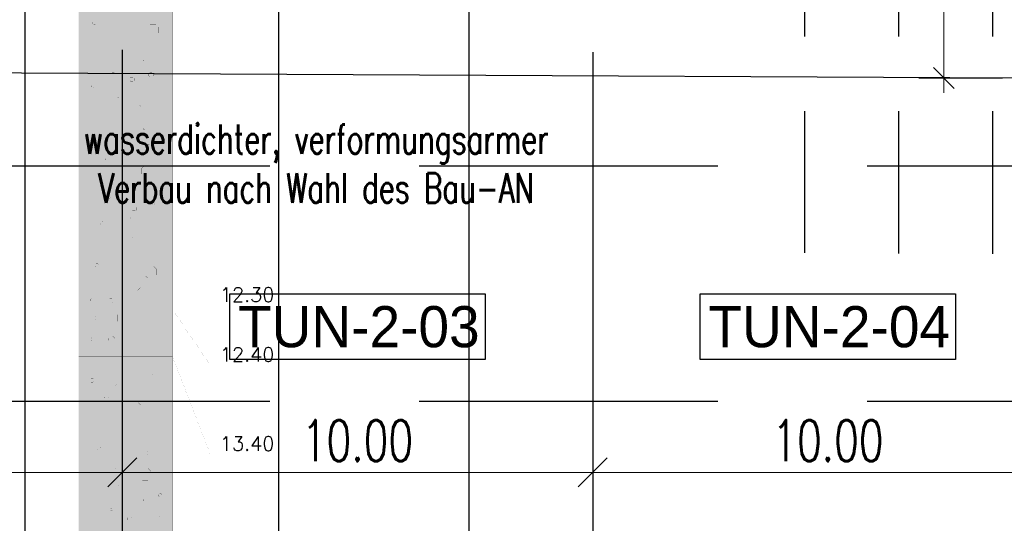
# Model space of a CAD drawing. Header units: metres. Extents: x 3458045 to 3462392, y 5482308 to 5484762.
# Tile 209 of 256: x 3460058 to 3460079, y 5483987 to 5483998. Entities that reach past the tile are written whole.
import ezdxf

# ---------------------------------------------------------------- set-up
doc = ezdxf.new("R2010")
doc.units = ezdxf.units.M
doc.header["$PDMODE"] = 3
doc.header["$PDSIZE"] = 0.1
for name, pattern in [('AUSGEZOGEN', [2, 1, 1]), ('DURCHGEZOGEN', [0]), ('VERDECKT', [9.525, 6.35, -3.175]), ('VERDECKT2', [4.7625, 3.175, -1.5875])]:
    doc.linetypes.add(name, pattern=pattern)
doc.layers.get('0').update_dxf_attribs({"linetype": 'CONTINUOUS'})
doc.layers.get('DEFPOINTS').update_dxf_attribs({"linetype": 'CONTINUOUS'})
for name, color, linetype in [('-SP_VERM', 1, 'CONTINUOUS'), ('BAUER_BK BESTAND', 170, 'CONTINUOUS'), ('GGUFUELLUNG', 7, 'DURCHGEZOGEN'), ('GGULINIE', 7, 'DURCHGEZOGEN'), ('GGUTEXT', 7, 'DURCHGEZOGEN'), ('SP_BAUGRUBE-TEXT', 210, 'AUSGEZOGEN'), ('SP_BAUGRUBE-UWB-Sohle', 1, 'AUSGEZOGEN'), ('SP_BAUGRUBE-VERBAU', 210, 'AUSGEZOGEN'), ('SP_TEXT', 2, 'CONTINUOUS'), ('SP_VERM', 1, 'CONTINUOUS')]:
    doc.layers.add(name, color=color, linetype=linetype)
doc.layers.add('SP_Höhenplan-Beschriftung-Linien', color=2, linetype='CONTINUOUS', lineweight=25)
doc.layers.add('SP_Höhenplan-Beschriftung-Linien-Bestandsgelände', color=7, linetype='CONTINUOUS', lineweight=25)
doc.styles.add('K_ISOCP', font='k_isocp.shx')
doc.styles.add('SP_F', font='romans.shx', dxfattribs={"width": 0.7, "bigfont": 'sp_f.shx'})
doc.styles.get("Standard").update_dxf_attribs({"font": 'txt.shx'})
doc.dimstyles.new('SOFI25$0', dxfattribs={"dimtxt": 2.5, "dimasz": 0.25, "dimexe": 0.9, "dimexo": 0.625, "dimgap": 0.675, "dimtad": 1, "dimdec": 3, "dimrnd": 0.001, "dimzin": 1, "dimdsep": 46, "dimtxsty": 'SP_F', "dimblk1": 'SOF_BEMSTR1', "dimblk2": 'SOF_BEMSTR2', "dimsah": 1, "dimcen": 2.5, "dimse1": 1, "dimse2": 1, "dimclrd": 1, "dimclre": 1, "dimclrt": 1, "dimaunit": 2, "dimadec": 3, "dimazin": 0, "dimtfac": 1, "dimtdec": 3, "dimtmove": 0, "dimatfit": 3, "dimfxl": 1, "dimtolj": 1, "dimtzin": 0, "dimlwd": 0, "dimlwe": 0, "dimarcsym": 0})
doc.dimstyles.new('SOFI35$0', dxfattribs={"dimtxt": 3.5, "dimasz": 0.35, "dimexe": 0.9, "dimexo": 0.625, "dimgap": 0.945, "dimtad": 1, "dimdec": 3, "dimrnd": 0.001, "dimzin": 1, "dimdsep": 46, "dimtxsty": 'SP_F', "dimblk1": 'SOF_BEMSTR1', "dimblk2": 'SOF_BEMSTR2', "dimsah": 1, "dimcen": 3.5, "dimse1": 1, "dimse2": 1, "dimclrd": 1, "dimclre": 1, "dimclrt": 2, "dimaunit": 2, "dimazin": 0, "dimtfac": 1, "dimtdec": 3, "dimtmove": 0, "dimatfit": 3, "dimfxl": 1, "dimtolj": 1, "dimtzin": 0, "dimlwd": 0, "dimlwe": 0, "dimarcsym": 0})

# ---------------------------------------------------------------- blocks, each defined once
blk = doc.blocks.new('SOF_BEMSTR2')
at = {"color": 0, "linetype": 'ByBlock', "lineweight": -2}
for p, q in [((0, -20), (0, 8.5)), ((3.535, 3.535), (-3.535, -3.535)), ((-5, 0), (5, 0))]:
    blk.add_line(p, q, dxfattribs=at)
blk = doc.blocks.new('SOF_BEMSTR1')
at = {"color": 0, "linetype": 'ByBlock', "lineweight": -2}
for p, q in [((0, 20), (0, -8.5)), ((3.535, 3.535), (-3.535, -3.535)), ((-5, 0), (5, 0))]:
    blk.add_line(p, q, dxfattribs=at)
blk = doc.blocks.new('*D117')
at = {"layer": 'DEFPOINTS', "color": 0, "linetype": 'AUSGEZOGEN', "transparency": 16777216}
for p in [(3460050.558, 5483994.675), (3460060.558, 5483994.675), (3460060.558, 5483988.277)]:
    blk.add_point(p, dxfattribs=at)
at = {"layer": 'SP_VERM', "color": 1, "linetype": 'AUSGEZOGEN', "lineweight": 0, "transparency": 16777216}
blk.add_line((3460050.645, 5483988.277), (3460060.47, 5483988.277), dxfattribs=at)
at = {"layer": 'SP_VERM', "color": 1, "linetype": 'AUSGEZOGEN', "lineweight": 0, "transparency": 16777216, "xscale": 0.08750000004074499, "yscale": 0.08750000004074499, "zscale": 0.08750000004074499, "rotation": 180}
blk.add_blockref('SOF_BEMSTR2', (3460050.558, 5483988.277), dxfattribs=at)
at = {"layer": 'SP_VERM', "color": 1, "linetype": 'AUSGEZOGEN', "lineweight": 0, "transparency": 16777216, "xscale": 0.08750000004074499, "yscale": 0.08750000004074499, "zscale": 0.08750000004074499}
blk.add_blockref('SOF_BEMSTR1', (3460060.558, 5483988.277), dxfattribs=at)
at = {"layer": 'SP_VERM', "color": 2, "linetype": 'AUSGEZOGEN', "transparency": 16777216, "insert": (3460055.558, 5483988.951), "char_height": 0.875, "attachment_point": 5, "style": 'SP_F'}
blk.add_mtext('\\A1;\\A1;10.00{\\H.7x;\\S^ ;}', dxfattribs=at)
blk = doc.blocks.new('*D118')
at = {"layer": 'DEFPOINTS', "color": 0, "linetype": 'AUSGEZOGEN', "transparency": 16777216}
for p in [(3460060.558, 5483994.675), (3460070.558, 5483994.675), (3460070.558, 5483988.277)]:
    blk.add_point(p, dxfattribs=at)
at = {"layer": 'SP_VERM', "color": 1, "linetype": 'AUSGEZOGEN', "lineweight": 0, "transparency": 16777216}
blk.add_line((3460060.645, 5483988.277), (3460070.47, 5483988.277), dxfattribs=at)
at = {"layer": 'SP_VERM', "color": 1, "linetype": 'AUSGEZOGEN', "lineweight": 0, "transparency": 16777216, "xscale": 0.08750000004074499, "yscale": 0.08750000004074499, "zscale": 0.08750000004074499, "rotation": 180}
blk.add_blockref('SOF_BEMSTR2', (3460060.558, 5483988.277), dxfattribs=at)
at = {"layer": 'SP_VERM', "color": 1, "linetype": 'AUSGEZOGEN', "lineweight": 0, "transparency": 16777216, "xscale": 0.08750000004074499, "yscale": 0.08750000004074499, "zscale": 0.08750000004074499}
blk.add_blockref('SOF_BEMSTR1', (3460070.558, 5483988.277), dxfattribs=at)
at = {"layer": 'SP_VERM', "color": 2, "linetype": 'AUSGEZOGEN', "transparency": 16777216, "insert": (3460065.558, 5483988.951), "char_height": 0.875, "attachment_point": 5, "style": 'SP_F'}
blk.add_mtext('\\A1;\\A1;10.00{\\H.7x;\\S^ ;}', dxfattribs=at)
blk = doc.blocks.new('*D119')
at = {"layer": 'DEFPOINTS', "color": 0, "linetype": 'AUSGEZOGEN', "transparency": 16777216}
for p in [(3460070.558, 5483994.675), (3460080.558, 5483994.675), (3460080.558, 5483988.277)]:
    blk.add_point(p, dxfattribs=at)
at = {"layer": 'SP_VERM', "color": 1, "linetype": 'AUSGEZOGEN', "lineweight": 0, "transparency": 16777216}
blk.add_line((3460070.645, 5483988.277), (3460080.47, 5483988.277), dxfattribs=at)
at = {"layer": 'SP_VERM', "color": 1, "linetype": 'AUSGEZOGEN', "lineweight": 0, "transparency": 16777216, "xscale": 0.08750000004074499, "yscale": 0.08750000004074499, "zscale": 0.08750000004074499, "rotation": 180}
blk.add_blockref('SOF_BEMSTR2', (3460070.558, 5483988.277), dxfattribs=at)
at = {"layer": 'SP_VERM', "color": 1, "linetype": 'AUSGEZOGEN', "lineweight": 0, "transparency": 16777216, "xscale": 0.08750000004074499, "yscale": 0.08750000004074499, "zscale": 0.08750000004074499}
blk.add_blockref('SOF_BEMSTR1', (3460080.558, 5483988.277), dxfattribs=at)
at = {"layer": 'SP_VERM', "color": 2, "linetype": 'AUSGEZOGEN', "transparency": 16777216, "insert": (3460075.558, 5483988.951), "char_height": 0.875, "attachment_point": 5, "style": 'SP_F'}
blk.add_mtext('\\A1;\\A1;10.00{\\H.7x;\\S^ ;}', dxfattribs=at)
blk = doc.blocks.new('*D143')
at = {"layer": 'DEFPOINTS', "color": 0, "linetype": 'AUSGEZOGEN', "transparency": 16777216}
for p in [(3460025.018, 5483991.647), (3460180.558, 5483987.696), (3460025.018, 5483985.783)]:
    blk.add_point(p, dxfattribs=at)
at = {"layer": 'SP_VERM', "color": 1, "linetype": 'AUSGEZOGEN', "lineweight": 0, "transparency": 16777216}
blk.add_line((3460180.47, 5483985.783), (3460025.105, 5483985.783), dxfattribs=at)
at = {"layer": 'SP_VERM', "color": 1, "linetype": 'AUSGEZOGEN', "lineweight": 0, "transparency": 16777216, "xscale": 0.08750000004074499, "yscale": 0.08750000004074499, "zscale": 0.08750000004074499, "rotation": 180}
blk.add_blockref('SOF_BEMSTR2', (3460025.018, 5483985.783), dxfattribs=at)
at = {"layer": 'SP_VERM', "color": 1, "linetype": 'AUSGEZOGEN', "lineweight": 0, "transparency": 16777216, "xscale": 0.08750000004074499, "yscale": 0.08750000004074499, "zscale": 0.08750000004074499}
blk.add_blockref('SOF_BEMSTR1', (3460180.558, 5483985.783), dxfattribs=at)
at = {"layer": 'SP_VERM', "color": 2, "linetype": 'AUSGEZOGEN', "transparency": 16777216, "insert": (3460102.788, 5483986.457), "char_height": 0.875, "attachment_point": 5, "style": 'SP_F'}
blk.add_mtext('\\A1;\\A1;Tunnelabschitt = 155.54{\\H.7x;\\S^ ;}m', dxfattribs=at)
blk = doc.blocks.new('A$C12E32288')
at = {"layer": 'GGUFUELLUNG', "color": 30}
for points in [[(0, -4.704), (0, -12.3), (1.998, -4.704), (1.998, -12.3)], [(0, -13.403), (0, -20.001), (1.998, -13.403), (1.998, -20.001)]]:
    blk.add_solid(points, dxfattribs=at)
at = {"layer": 'GGUFUELLUNG', "color": 35}
blk.add_solid([(0, -12.3), (0, -12.4), (1.998, -12.3), (1.998, -12.4)], dxfattribs=at)
at = {"layer": 'GGUFUELLUNG', "color": 53}
blk.add_solid([(0, -12.4), (0, -13.403), (1.998, -12.4), (1.998, -13.403)], dxfattribs=at)
at = {"layer": 'GGULINIE', "color": 7, "linetype": 'DURCHGEZOGEN'}
for points, const_width in [([(0, -20.001), (0, 0)], 0.002), ([(1.998, 0), (1.998, -20.001)], 0.002), ([(0.304, -6.285), (0.321, -6.269)], 0.001), ([(0.321, -6.269), (0.354, -6.269)], 0.001), ([(0.354, -6.269), (0.37, -6.285)], 0.001), ([(0.304, -6.285), (0.304, -6.285)], 0.001), ([(0.304, -6.319), (0.304, -6.285)], 0.001), ([(0.321, -6.335), (0.304, -6.319)], 0.001), ([(0.354, -6.335), (0.321, -6.335)], 0.001), ([(0.37, -6.319), (0.354, -6.335)], 0.001), ([(0.37, -6.285), (0.37, -6.319)], 0.001), ([(1.519, -6.327), (1.457, -6.39)], 0.001), ([(1.457, -6.39), (1.457, -6.514)], 0.001), ([(1.644, -6.327), (1.519, -6.327)], 0.001), ([(1.582, -6.452), (1.582, -6.452)], 0.001), ([(1.707, -6.39), (1.644, -6.327)], 0.001), ([(1.707, -6.514), (1.707, -6.39)], 0.001), ([(1.457, -6.514), (1.457, -6.514)], 0.001), ([(1.457, -6.514), (1.519, -6.577)], 0.001), ([(1.519, -6.577), (1.644, -6.577)], 0.001), ([(1.644, -6.577), (1.707, -6.514)], 0.001), ([(1.374, -7.089), (1.382, -7.08)], 0.001), ([(1.374, -7.089), (1.374, -7.089)], 0.001), ([(1.374, -7.114), (1.374, -7.089)], 0.001), ([(1.382, -7.122), (1.374, -7.114)], 0.001), ([(1.382, -7.08), (1.403, -7.08)], 0.001), ([(1.403, -7.08), (1.415, -7.089)], 0.001), ([(1.415, -7.114), (1.403, -7.122)], 0.001), ([(1.415, -7.089), (1.415, -7.114)], 0.001), ([(1.403, -7.122), (1.382, -7.122)], 0.001), ([(0.691, -7.376), (0.712, -7.355)], 0.001), ([(0.691, -7.376), (0.691, -7.376)], 0.001), ([(0.691, -7.426), (0.691, -7.376)], 0.001), ([(0.712, -7.447), (0.691, -7.426)], 0.001), ([(0.712, -7.355), (0.758, -7.355)], 0.001), ([(0.758, -7.447), (0.712, -7.447)], 0.001), ([(0.758, -7.355), (0.783, -7.376)], 0.001), ([(0.783, -7.426), (0.758, -7.447)], 0.001), ([(0.783, -7.376), (0.783, -7.426)], 0.001), ([(1.091, -7.476), (1.111, -7.455)], 0.001), ([(1.091, -7.476), (1.091, -7.476)], 0.001), ([(1.091, -7.526), (1.091, -7.476)], 0.001), ([(1.111, -7.547), (1.091, -7.526)], 0.001), ([(1.111, -7.455), (1.157, -7.455)], 0.001), ([(1.157, -7.455), (1.182, -7.476)], 0.001), ([(1.182, -7.526), (1.157, -7.547)], 0.001), ([(1.182, -7.476), (1.182, -7.526)], 0.001), ([(1.494, -7.376), (1.515, -7.355)], 0.001), ([(1.494, -7.376), (1.494, -7.376)], 0.001), ([(1.494, -7.426), (1.494, -7.376)], 0.001), ([(1.515, -7.447), (1.494, -7.426)], 0.001), ([(1.515, -7.355), (1.561, -7.355)], 0.001), ([(1.561, -7.447), (1.515, -7.447)], 0.001), ([(1.561, -7.355), (1.586, -7.376)], 0.001), ([(1.586, -7.426), (1.561, -7.447)], 0.001), ([(1.586, -7.376), (1.586, -7.426)], 0.001), ([(0.275, -7.638), (0.283, -7.63)], 0.001), ([(0.275, -7.638), (0.275, -7.638)], 0.001), ([(0.275, -7.663), (0.275, -7.638)], 0.001), ([(0.283, -7.672), (0.275, -7.663)], 0.001), ([(0.283, -7.63), (0.304, -7.63)], 0.001), ([(0.304, -7.672), (0.283, -7.672)], 0.001), ([(0.304, -7.63), (0.316, -7.638)], 0.001), ([(0.316, -7.663), (0.304, -7.672)], 0.001), ([(0.316, -7.638), (0.316, -7.663)], 0.001), ([(1.157, -7.547), (1.111, -7.547)], 0.001), ([(0.824, -7.888), (0.833, -7.88)], 0.001), ([(0.824, -7.888), (0.824, -7.888)], 0.001), ([(0.824, -7.913), (0.824, -7.888)], 0.001), ([(0.833, -7.921), (0.824, -7.913)], 0.001), ([(0.833, -7.88), (0.853, -7.88)], 0.001), ([(0.853, -7.921), (0.833, -7.921)], 0.001), ([(0.853, -7.88), (0.866, -7.888)], 0.001), ([(0.866, -7.913), (0.853, -7.921)], 0.001), ([(0.866, -7.888), (0.866, -7.913)], 0.001), ([(1.32, -7.826), (1.257, -7.888)], 0.001), ([(1.257, -7.888), (1.257, -8.013)], 0.001), ([(1.444, -7.826), (1.32, -7.826)], 0.001), ([(1.382, -7.95), (1.382, -7.95)], 0.001), ([(1.507, -7.888), (1.444, -7.826)], 0.001), ([(1.507, -8.013), (1.507, -7.888)], 0.001), ([(1.257, -8.013), (1.257, -8.013)], 0.001), ([(1.257, -8.013), (1.32, -8.075)], 0.001), ([(1.32, -8.075), (1.444, -8.075)], 0.001), ([(1.444, -8.075), (1.507, -8.013)], 0.001), ([(1.374, -8.542), (1.382, -8.533)], 0.001), ([(1.374, -8.542), (1.374, -8.542)], 0.001), ([(1.374, -8.567), (1.374, -8.542)], 0.001), ([(1.382, -8.575), (1.374, -8.567)], 0.001), ([(1.382, -8.533), (1.403, -8.533)], 0.001), ([(1.403, -8.575), (1.382, -8.575)], 0.001), ([(1.403, -8.533), (1.415, -8.542)], 0.001), ([(1.415, -8.567), (1.403, -8.575)], 0.001), ([(1.415, -8.542), (1.415, -8.567)], 0.001), ([(0.541, -8.629), (0.562, -8.608)], 0.001), ([(0.541, -8.629), (0.541, -8.629)], 0.001), ([(0.541, -8.679), (0.541, -8.629)], 0.001), ([(0.562, -8.7), (0.541, -8.679)], 0.001), ([(0.562, -8.608), (0.608, -8.608)], 0.001), ([(0.608, -8.7), (0.562, -8.7)], 0.001), ([(0.608, -8.608), (0.633, -8.629)], 0.001), ([(0.633, -8.679), (0.608, -8.7)], 0.001), ([(0.633, -8.629), (0.633, -8.679)], 0.001), ([(1.457, -8.837), (1.474, -8.82)], 0.001), ([(1.457, -8.837), (1.457, -8.837)], 0.001), ([(1.457, -8.87), (1.457, -8.837)], 0.001), ([(1.474, -8.887), (1.457, -8.87)], 0.001), ([(1.474, -8.82), (1.507, -8.82)], 0.001), ([(1.507, -8.887), (1.474, -8.887)], 0.001), ([(1.507, -8.82), (1.523, -8.837)], 0.001), ([(1.523, -8.87), (1.507, -8.887)], 0.001), ([(1.523, -8.837), (1.523, -8.87)], 0.001), ([(0.524, -9.191), (0.533, -9.183)], 0.001), ([(0.524, -9.191), (0.524, -9.191)], 0.001), ([(0.524, -9.216), (0.524, -9.191)], 0.001), ([(0.533, -9.183), (0.554, -9.183)], 0.001), ([(0.554, -9.183), (0.566, -9.191)], 0.001), ([(0.566, -9.191), (0.566, -9.216)], 0.001), ([(1.057, -9.037), (1.074, -9.02)], 0.001), ([(1.057, -9.037), (1.057, -9.037)], 0.001), ([(1.057, -9.07), (1.057, -9.037)], 0.001), ([(1.074, -9.087), (1.057, -9.07)], 0.001), ([(1.074, -9.02), (1.107, -9.02)], 0.001), ([(1.107, -9.087), (1.074, -9.087)], 0.001), ([(1.107, -9.02), (1.124, -9.037)], 0.001), ([(1.124, -9.07), (1.107, -9.087)], 0.001), ([(1.124, -9.037), (1.124, -9.07)], 0.001), ([(0.533, -9.224), (0.524, -9.216)], 0.001), ([(0.554, -9.224), (0.533, -9.224)], 0.001), ([(0.566, -9.216), (0.554, -9.224)], 0.001), ([(1.345, -9.391), (1.407, -9.328)], 0.001), ([(1.345, -9.391), (1.345, -9.391)], 0.001), ([(1.345, -9.516), (1.345, -9.391)], 0.001), ([(1.407, -9.328), (1.528, -9.328)], 0.001), ([(1.528, -9.328), (1.59, -9.391)], 0.001), ([(1.59, -9.391), (1.59, -9.516)], 0.001), ([(1.407, -9.578), (1.345, -9.516)], 0.001), ([(1.528, -9.578), (1.407, -9.578)], 0.001), ([(1.59, -9.516), (1.528, -9.578)], 0.001), ([(0.608, -9.986), (0.624, -9.969)], 0.001), ([(0.608, -9.986), (0.608, -9.986)], 0.001), ([(0.608, -10.019), (0.608, -9.986)], 0.001), ([(0.624, -10.036), (0.608, -10.019)], 0.001), ([(0.624, -9.969), (0.658, -9.969)], 0.001), ([(0.658, -10.036), (0.624, -10.036)], 0.001), ([(0.658, -9.969), (0.674, -9.986)], 0.001), ([(0.674, -10.019), (0.658, -10.036)], 0.001), ([(0.674, -9.986), (0.674, -10.019)], 0.001), ([(1.141, -10.227), (1.161, -10.207)], 0.001), ([(1.141, -10.227), (1.141, -10.227)], 0.001), ([(1.141, -10.277), (1.141, -10.227)], 0.001), ([(1.161, -10.207), (1.207, -10.207)], 0.001), ([(1.207, -10.207), (1.232, -10.227)], 0.001), ([(1.232, -10.227), (1.232, -10.277)], 0.001), ([(1.573, -10.14), (1.582, -10.132)], 0.001), ([(1.573, -10.14), (1.573, -10.14)], 0.001), ([(1.573, -10.165), (1.573, -10.14)], 0.001), ([(1.582, -10.173), (1.573, -10.165)], 0.001), ([(1.582, -10.132), (1.603, -10.132)], 0.001), ([(1.603, -10.173), (1.582, -10.173)], 0.001), ([(1.603, -10.132), (1.615, -10.14)], 0.001), ([(1.615, -10.165), (1.603, -10.173)], 0.001), ([(1.615, -10.14), (1.615, -10.165)], 0.001), ([(1.074, -10.44), (1.082, -10.431)], 0.001), ([(1.074, -10.44), (1.074, -10.44)], 0.001), ([(1.074, -10.465), (1.074, -10.44)], 0.001), ([(1.082, -10.473), (1.074, -10.465)], 0.001), ([(1.082, -10.431), (1.103, -10.431)], 0.001), ([(1.103, -10.431), (1.116, -10.44)], 0.001), ([(1.116, -10.465), (1.103, -10.473)], 0.001), ([(1.116, -10.44), (1.116, -10.465)], 0.001), ([(1.161, -10.298), (1.141, -10.277)], 0.001), ([(1.207, -10.298), (1.161, -10.298)], 0.001), ([(1.232, -10.277), (1.207, -10.298)], 0.001), ([(0.454, -10.535), (0.47, -10.519)], 0.001), ([(0.454, -10.535), (0.454, -10.535)], 0.001), ([(0.454, -10.569), (0.454, -10.535)], 0.001), ([(0.47, -10.585), (0.454, -10.569)], 0.001), ([(0.47, -10.519), (0.504, -10.519)], 0.001), ([(0.504, -10.585), (0.47, -10.585)], 0.001), ([(0.504, -10.519), (0.52, -10.535)], 0.001), ([(0.52, -10.569), (0.504, -10.585)], 0.001), ([(0.52, -10.535), (0.52, -10.569)], 0.001), ([(1.103, -10.473), (1.082, -10.473)], 0.001), ([(1.644, -10.677), (1.665, -10.656)], 0.001), ([(1.665, -10.656), (1.711, -10.656)], 0.001), ([(1.711, -10.656), (1.736, -10.677)], 0.001), ([(1.124, -10.839), (1.132, -10.831)], 0.001), ([(1.124, -10.839), (1.124, -10.839)], 0.001), ([(1.124, -10.864), (1.124, -10.839)], 0.001), ([(1.132, -10.873), (1.124, -10.864)], 0.001), ([(1.132, -10.831), (1.153, -10.831)], 0.001), ([(1.153, -10.873), (1.132, -10.873)], 0.001), ([(1.153, -10.831), (1.166, -10.839)], 0.001), ([(1.166, -10.864), (1.153, -10.873)], 0.001), ([(1.166, -10.839), (1.166, -10.864)], 0.001), ([(1.644, -10.677), (1.644, -10.677)], 0.001), ([(1.644, -10.727), (1.644, -10.677)], 0.001), ([(1.665, -10.748), (1.644, -10.727)], 0.001), ([(1.711, -10.748), (1.665, -10.748)], 0.001), ([(1.736, -10.727), (1.711, -10.748)], 0.001), ([(1.736, -10.677), (1.736, -10.727)], 0.001), ([(0.354, -11.435), (0.37, -11.418)], 0.001), ([(0.354, -11.435), (0.354, -11.435)], 0.001), ([(0.354, -11.468), (0.354, -11.435)], 0.001), ([(0.37, -11.484), (0.354, -11.468)], 0.001), ([(0.37, -11.418), (0.404, -11.418)], 0.001), ([(0.404, -11.484), (0.37, -11.484)], 0.001), ([(0.404, -11.418), (0.42, -11.435)], 0.001), ([(0.42, -11.468), (0.404, -11.484)], 0.001), ([(0.42, -11.435), (0.42, -11.468)], 0.001), ([(1.469, -11.476), (1.407, -11.539)], 0.001), ([(1.594, -11.476), (1.469, -11.476)], 0.001), ([(1.657, -11.539), (1.594, -11.476)], 0.001), ([(1.407, -11.539), (1.407, -11.663)], 0.001), ([(1.407, -11.663), (1.407, -11.663)], 0.001), ([(1.407, -11.663), (1.469, -11.726)], 0.001), ([(1.532, -11.601), (1.532, -11.601)], 0.001), ([(1.594, -11.726), (1.657, -11.663)], 0.001), ([(1.657, -11.663), (1.657, -11.539)], 0.001), ([(0.508, -11.834), (0.524, -11.817)], 0.001), ([(0.508, -11.834), (0.508, -11.834)], 0.001), ([(0.508, -11.867), (0.508, -11.834)], 0.001), ([(0.524, -11.884), (0.508, -11.867)], 0.001), ([(0.524, -11.817), (0.558, -11.817)], 0.001), ([(0.558, -11.884), (0.524, -11.884)], 0.001), ([(0.558, -11.817), (0.574, -11.834)], 0.001), ([(0.574, -11.867), (0.558, -11.884)], 0.001), ([(0.574, -11.834), (0.574, -11.867)], 0.001), ([(1.32, -11.926), (1.257, -11.988)], 0.001), ([(1.444, -11.926), (1.32, -11.926)], 0.001), ([(1.507, -11.988), (1.444, -11.926)], 0.001), ([(1.469, -11.726), (1.594, -11.726)], 0.001), ([(1.257, -11.988), (1.257, -12.113)], 0.001), ([(1.257, -12.113), (1.257, -12.113)], 0.001), ([(1.257, -12.113), (1.32, -12.175)], 0.001), ([(1.382, -12.051), (1.382, -12.051)], 0.001), ([(1.444, -12.175), (1.507, -12.113)], 0.001), ([(1.507, -12.113), (1.507, -11.988)], 0.001), ([(0, -12.3), (1.998, -12.3)], 0.001), ([(0.254, -12.184), (0.271, -12.167)], 0.001), ([(0.254, -12.184), (0.254, -12.184)], 0.001), ([(0.254, -12.217), (0.254, -12.184)], 0.001), ([(0.271, -12.234), (0.254, -12.217)], 0.001), ([(0.271, -12.167), (0.304, -12.167)], 0.001), ([(0.304, -12.234), (0.271, -12.234)], 0.001), ([(0.304, -12.167), (0.321, -12.184)], 0.001), ([(0.321, -12.217), (0.304, -12.234)], 0.001), ([(0.321, -12.184), (0.321, -12.217)], 0.001), ([(0.641, -12.175), (0.662, -12.155)], 0.001), ([(0.641, -12.175), (0.641, -12.175)], 0.001), ([(0.641, -12.225), (0.641, -12.175)], 0.001), ([(0.662, -12.246), (0.641, -12.225)], 0.001), ([(0.662, -12.155), (0.708, -12.155)], 0.001), ([(0.708, -12.246), (0.662, -12.246)], 0.001), ([(0.708, -12.155), (0.733, -12.175)], 0.001), ([(0.733, -12.225), (0.708, -12.246)], 0.001), ([(0.733, -12.175), (0.733, -12.225)], 0.001), ([(1.32, -12.175), (1.444, -12.175)], 0.001), ([(1.998, -12.3), (2.797, -12.3)], 0.001), ([(2.797, -12.3), (4.421, -12.3)], 0.001), ([(0, -12.4), (1.998, -12.4)], 0.001), ([(0.416, -12.508), (0.366, -12.554)], 0.001), ([(0.366, -12.554), (0.366, -12.6)], 0.001), ([(0.508, -12.554), (0.366, -12.554)], 0.001), ([(0.462, -12.508), (0.416, -12.508)], 0.001), ([(0.416, -12.646), (0.416, -12.508)], 0.001), ([(0.508, -12.554), (0.462, -12.508)], 0.001), ([(0.462, -12.646), (0.462, -12.508)], 0.001), ([(0.508, -12.6), (0.508, -12.554)], 0.001), ([(0.783, -12.508), (0.737, -12.554)], 0.001), ([(0.737, -12.554), (0.737, -12.6)], 0.001), ([(0.874, -12.554), (0.737, -12.554)], 0.001), ([(0.828, -12.508), (0.783, -12.508)], 0.001), ([(0.783, -12.646), (0.783, -12.508)], 0.001), ([(0.874, -12.554), (0.828, -12.508)], 0.001), ([(0.828, -12.646), (0.828, -12.508)], 0.001), ([(0.874, -12.6), (0.874, -12.554)], 0.001), ([(1.998, -12.4), (2.797, -13.574)], 0.001), ([(0.229, -12.646), (0.229, -12.646)], 0.001), ([(0.97, -12.646), (0.275, -12.646)], 0.001), ([(0.366, -12.6), (0.416, -12.646)], 0.001), ([(0.508, -12.6), (0.366, -12.6)], 0.001), ([(0.416, -12.646), (0.416, -12.646)], 0.001), ([(0.416, -12.646), (0.416, -12.646)], 0.001), ([(0.462, -12.646), (0.508, -12.6)], 0.001), ([(0.737, -12.6), (0.783, -12.646)], 0.001), ([(0.874, -12.6), (0.737, -12.6)], 0.001), ([(0.828, -12.646), (0.874, -12.6)], 0.001), ([(0.924, -12.646), (0.924, -12.646)], 0.001), ([(0.316, -12.962), (0.266, -13.008)], 0.001), ([(0.362, -12.962), (0.316, -12.962)], 0.001), ([(0.316, -13.1), (0.316, -12.962)], 0.001), ([(0.408, -13.008), (0.362, -12.962)], 0.001), ([(0.362, -13.1), (0.362, -12.962)], 0.001), ([(0.683, -12.962), (0.637, -13.008)], 0.001), ([(0.728, -12.962), (0.683, -12.962)], 0.001), ([(0.683, -13.1), (0.683, -12.962)], 0.001), ([(0.774, -13.008), (0.728, -12.962)], 0.001), ([(0.728, -13.1), (0.728, -12.962)], 0.001), ([(0.129, -13.1), (0.129, -13.1)], 0.001), ([(0.87, -13.1), (0.175, -13.1)], 0.001), ([(0.266, -13.008), (0.266, -13.054)], 0.001), ([(0.408, -13.008), (0.266, -13.008)], 0.001), ([(0.266, -13.054), (0.316, -13.1)], 0.001), ([(0.408, -13.054), (0.266, -13.054)], 0.001), ([(0.316, -13.1), (0.316, -13.1)], 0.001), ([(0.316, -13.1), (0.316, -13.1)], 0.001), ([(0.362, -13.1), (0.408, -13.054)], 0.001), ([(0.408, -13.054), (0.408, -13.008)], 0.001), ([(0.637, -13.008), (0.637, -13.054)], 0.001), ([(0.774, -13.008), (0.637, -13.008)], 0.001), ([(0.637, -13.054), (0.683, -13.1)], 0.001), ([(0.774, -13.054), (0.637, -13.054)], 0.001), ([(0.728, -13.1), (0.774, -13.054)], 0.001), ([(0.774, -13.054), (0.774, -13.008)], 0.001), ([(0.824, -13.1), (0.824, -13.1)], 0.001), ([(1.199, -13.004), (1.798, -13.004)], 0.001), ([(0, -13.403), (1.998, -13.403)], 0.001), ([(0.425, -13.541), (0.433, -13.532)], 0.001), ([(0.425, -13.541), (0.425, -13.541)], 0.001), ([(0.425, -13.566), (0.425, -13.541)], 0.001), ([(0.433, -13.574), (0.425, -13.566)], 0.001), ([(0.433, -13.532), (0.454, -13.532)], 0.001), ([(0.454, -13.574), (0.433, -13.574)], 0.001), ([(0.454, -13.532), (0.466, -13.541)], 0.001), ([(0.466, -13.566), (0.454, -13.574)], 0.001), ([(0.466, -13.541), (0.466, -13.566)], 0.001), ([(1.998, -13.403), (2.797, -15.468)], 0.001), ([(2.797, -13.574), (4.421, -13.574)], 0.001), ([(1.573, -13.741), (1.582, -13.732)], 0.001), ([(1.573, -13.741), (1.573, -13.741)], 0.001), ([(1.573, -13.766), (1.573, -13.741)], 0.001), ([(1.582, -13.774), (1.573, -13.766)], 0.001), ([(1.582, -13.732), (1.603, -13.732)], 0.001), ([(1.603, -13.774), (1.582, -13.774)], 0.001), ([(1.603, -13.732), (1.615, -13.741)], 0.001), ([(1.615, -13.766), (1.603, -13.774)], 0.001), ([(1.615, -13.741), (1.615, -13.766)], 0.001), ([(0.241, -13.878), (0.262, -13.857)], 0.001), ([(0.241, -13.878), (0.241, -13.878)], 0.001), ([(0.241, -13.928), (0.241, -13.878)], 0.001), ([(0.262, -13.949), (0.241, -13.928)], 0.001), ([(0.262, -13.857), (0.308, -13.857)], 0.001), ([(0.308, -13.949), (0.262, -13.949)], 0.001), ([(0.308, -13.857), (0.333, -13.878)], 0.001), ([(0.333, -13.928), (0.308, -13.949)], 0.001), ([(0.333, -13.878), (0.333, -13.928)], 0.001), ([(0.774, -13.99), (0.783, -13.982)], 0.001), ([(0.774, -13.99), (0.774, -13.99)], 0.001), ([(0.774, -14.015), (0.774, -13.99)], 0.001), ([(0.783, -14.024), (0.774, -14.015)], 0.001), ([(0.783, -13.982), (0.803, -13.982)], 0.001), ([(0.803, -13.982), (0.816, -13.99)], 0.001), ([(0.816, -14.015), (0.803, -14.024)], 0.001), ([(0.816, -13.99), (0.816, -14.015)], 0.001), ([(0.803, -14.024), (0.783, -14.024)], 0.001), ([(1.32, -14.178), (1.257, -14.24)], 0.001), ([(1.444, -14.178), (1.32, -14.178)], 0.001), ([(1.507, -14.24), (1.444, -14.178)], 0.001), ([(0.541, -14.278), (0.562, -14.257)], 0.001), ([(0.541, -14.278), (0.541, -14.278)], 0.001), ([(0.541, -14.327), (0.541, -14.278)], 0.001), ([(0.562, -14.348), (0.541, -14.327)], 0.001), ([(0.562, -14.257), (0.608, -14.257)], 0.001), ([(0.608, -14.348), (0.562, -14.348)], 0.001), ([(0.608, -14.257), (0.633, -14.278)], 0.001), ([(0.633, -14.327), (0.608, -14.348)], 0.001), ([(0.633, -14.278), (0.633, -14.327)], 0.001), ([(1.257, -14.24), (1.257, -14.365)], 0.001), ([(1.257, -14.365), (1.257, -14.365)], 0.001), ([(1.257, -14.365), (1.32, -14.427)], 0.001), ([(1.32, -14.427), (1.444, -14.427)], 0.001), ([(1.382, -14.303), (1.382, -14.303)], 0.001), ([(1.444, -14.427), (1.507, -14.365)], 0.001), ([(1.507, -14.365), (1.507, -14.24)], 0.001), ([(1.074, -15.039), (1.082, -15.031)], 0.001), ([(1.074, -15.039), (1.074, -15.039)], 0.001), ([(1.074, -15.064), (1.074, -15.039)], 0.001), ([(1.082, -15.073), (1.074, -15.064)], 0.001), ([(1.082, -15.031), (1.103, -15.031)], 0.001), ([(1.103, -15.031), (1.116, -15.039)], 0.001), ([(1.116, -15.064), (1.103, -15.073)], 0.001), ([(1.116, -15.039), (1.116, -15.064)], 0.001), ([(1.103, -15.073), (1.082, -15.073)], 0.001), ([(0.404, -15.335), (0.42, -15.318)], 0.001), ([(0.404, -15.335), (0.404, -15.335)], 0.001), ([(0.404, -15.368), (0.404, -15.335)], 0.001), ([(0.42, -15.385), (0.404, -15.368)], 0.001), ([(0.42, -15.318), (0.454, -15.318)], 0.001), ([(0.454, -15.385), (0.42, -15.385)], 0.001), ([(0.454, -15.318), (0.47, -15.335)], 0.001), ([(0.47, -15.368), (0.454, -15.385)], 0.001), ([(0.47, -15.335), (0.47, -15.368)], 0.001), ([(1.394, -15.426), (1.415, -15.406)], 0.001), ([(1.394, -15.426), (1.394, -15.426)], 0.001), ([(1.394, -15.476), (1.394, -15.426)], 0.001), ([(1.415, -15.497), (1.394, -15.476)], 0.001), ([(1.415, -15.406), (1.461, -15.406)], 0.001), ([(1.461, -15.406), (1.486, -15.426)], 0.001), ([(1.486, -15.476), (1.461, -15.497)], 0.001), ([(1.486, -15.426), (1.486, -15.476)], 0.001), ([(2.797, -15.468), (4.421, -15.468)], 0.001), ([(1.461, -15.497), (1.415, -15.497)], 0.001), ([(0.774, -15.789), (0.783, -15.78)], 0.001), ([(0.774, -15.789), (0.774, -15.789)], 0.001), ([(0.774, -15.814), (0.774, -15.789)], 0.001), ([(0.783, -15.822), (0.774, -15.814)], 0.001), ([(0.783, -15.78), (0.803, -15.78)], 0.001), ([(0.803, -15.822), (0.783, -15.822)], 0.001), ([(0.803, -15.78), (0.816, -15.789)], 0.001), ([(0.816, -15.814), (0.803, -15.822)], 0.001), ([(0.816, -15.789), (0.816, -15.814)], 0.001), ([(1.295, -15.838), (1.357, -15.776)], 0.001), ([(1.295, -15.838), (1.295, -15.838)], 0.001), ([(1.295, -15.963), (1.295, -15.838)], 0.001), ([(1.357, -15.776), (1.478, -15.776)], 0.001), ([(1.478, -15.776), (1.54, -15.838)], 0.001), ([(1.54, -15.838), (1.54, -15.963)], 0.001), ([(1.357, -16.026), (1.295, -15.963)], 0.001), ([(1.478, -16.026), (1.357, -16.026)], 0.001), ([(1.54, -15.963), (1.478, -16.026)], 0.001), ([(0.824, -16.138), (0.833, -16.13)], 0.001), ([(0.824, -16.138), (0.824, -16.138)], 0.001), ([(0.824, -16.163), (0.824, -16.138)], 0.001), ([(0.833, -16.171), (0.824, -16.163)], 0.001), ([(0.833, -16.13), (0.853, -16.13)], 0.001), ([(0.853, -16.171), (0.833, -16.171)], 0.001), ([(0.853, -16.13), (0.866, -16.138)], 0.001), ([(0.866, -16.163), (0.853, -16.171)], 0.001), ([(0.866, -16.138), (0.866, -16.163)], 0.001), ([(1.707, -16.334), (1.723, -16.317)], 0.001), ([(1.723, -16.317), (1.757, -16.317)], 0.001), ([(1.757, -16.317), (1.773, -16.334)], 0.001), ([(1.307, -16.434), (1.324, -16.417)], 0.001), ([(1.307, -16.434), (1.307, -16.434)], 0.001), ([(1.307, -16.467), (1.307, -16.434)], 0.001), ([(1.324, -16.484), (1.307, -16.467)], 0.001), ([(1.324, -16.417), (1.357, -16.417)], 0.001), ([(1.357, -16.484), (1.324, -16.484)], 0.001), ([(1.357, -16.417), (1.374, -16.434)], 0.001), ([(1.374, -16.467), (1.357, -16.484)], 0.001), ([(1.374, -16.434), (1.374, -16.467)], 0.001), ([(1.707, -16.334), (1.707, -16.334)], 0.001), ([(1.707, -16.367), (1.707, -16.334)], 0.001), ([(1.723, -16.384), (1.707, -16.367)], 0.001), ([(1.757, -16.384), (1.723, -16.384)], 0.001), ([(1.773, -16.367), (1.757, -16.384)], 0.001), ([(1.773, -16.334), (1.773, -16.367)], 0.001), ([(0.674, -16.638), (0.683, -16.629)], 0.001), ([(0.674, -16.638), (0.674, -16.638)], 0.001), ([(0.674, -16.663), (0.674, -16.638)], 0.001), ([(0.683, -16.671), (0.674, -16.663)], 0.001), ([(0.683, -16.629), (0.703, -16.629)], 0.001), ([(0.703, -16.671), (0.683, -16.671)], 0.001), ([(0.703, -16.629), (0.716, -16.638)], 0.001), ([(0.716, -16.663), (0.703, -16.671)], 0.001), ([(0.716, -16.638), (0.716, -16.663)], 0.001), ([(1.041, -16.825), (1.061, -16.804)], 0.001), ([(1.041, -16.825), (1.041, -16.825)], 0.001), ([(1.041, -16.875), (1.041, -16.825)], 0.001), ([(1.061, -16.896), (1.041, -16.875)], 0.001), ([(1.061, -16.804), (1.107, -16.804)], 0.001), ([(1.107, -16.896), (1.061, -16.896)], 0.001), ([(1.107, -16.804), (1.132, -16.825)], 0.001), ([(1.132, -16.875), (1.107, -16.896)], 0.001), ([(1.132, -16.825), (1.132, -16.875)], 0.001), ([(1.644, -16.825), (1.665, -16.804)], 0.001), ([(1.644, -16.825), (1.644, -16.825)], 0.001), ([(1.644, -16.875), (1.644, -16.825)], 0.001), ([(1.665, -16.896), (1.644, -16.875)], 0.001), ([(1.665, -16.804), (1.711, -16.804)], 0.001), ([(1.711, -16.896), (1.665, -16.896)], 0.001), ([(1.711, -16.804), (1.736, -16.825)], 0.001), ([(1.736, -16.875), (1.711, -16.896)], 0.001), ([(1.736, -16.825), (1.736, -16.875)], 0.001)]:
    blk.add_lwpolyline(points, dxfattribs=dict(at, const_width=const_width))
at = {"layer": 'GGUTEXT', "color": 7}
for s, p in [('12.30', (3.005, -12.231)), ('12.40', (3.005, -13.502)), ('13.40', (3.005, -15.399))]:
    blk.add_text(s, height=0.3, dxfattribs=at).set_placement(p)
blk = doc.blocks.new('*D312')
at = {"layer": '-SP_VERM', "color": 1, "linetype": 'AUSGEZOGEN', "lineweight": 0, "transparency": 16777216}
for p, q in [((3460078.02, 5484005.425), (3460078.02, 5484003.542)), ((3460078.02, 5483996.726), (3460078.02, 5484001.35))]:
    blk.add_line(p, q, dxfattribs=at)
at = {"layer": 'DEFPOINTS', "color": 0, "linetype": 'AUSGEZOGEN', "transparency": 16777216}
for p in [(3460078.172, 5484005.487), (3460078.02, 5483996.664), (3460078.172, 5483996.664)]:
    blk.add_point(p, dxfattribs=at)
at = {"layer": '-SP_VERM', "color": 1, "linetype": 'AUSGEZOGEN', "lineweight": 0, "transparency": 16777216, "xscale": 0.0625, "yscale": 0.0625, "zscale": 0.0625}
for name, p, rotation in [('SOF_BEMSTR2', (3460078.02, 5484005.487), 90), ('SOF_BEMSTR1', (3460078.02, 5483996.664), 270)]:
    blk.add_blockref(name, p, dxfattribs=dict(at, rotation=rotation))
at = {"layer": '-SP_VERM', "color": 1, "linetype": 'AUSGEZOGEN', "transparency": 16777216, "insert": (3460077.977, 5484002.446), "char_height": 0.625, "attachment_point": 5, "rotation": 90, "style": 'SP_F'}
blk.add_mtext('\\A1;\\A1;~8.85', dxfattribs=at)

msp = doc.modelspace()

# ---------------------------------------------------------------- linework, layer by layer
at = {"layer": 'SP_BAUGRUBE-UWB-Sohle'}
msp.add_lwpolyline([(3460024.5669, 5483996.9468), (3460120.4503, 5483996.4661, 0.0140442), (3460230.5579, 5483999.0051)], format="xyb", dxfattribs=at)
at = {"layer": 'SP_BAUGRUBE-VERBAU', "linetype": 'VERDECKT2'}
for p, q in [((3460075.0579, 5484005.4873), (3460075.0579, 5483992.9436)), ((3460077.0579, 5484005.4873), (3460077.0579, 5483992.9336)), ((3460079.0579, 5484005.4873), (3460079.0579, 5483992.9236))]:
    msp.add_line(p, q, dxfattribs=at)
at = {"layer": 'SP_Höhenplan-Beschriftung-Linien', "color": 1, "linetype": 'ByBlock'}
for p, q in [((3460060.5579, 5483997.2664), (3460060.5579, 5483965.6286)), ((3460070.5579, 5483997.2163), (3460070.5579, 5483965.6286))]:
    msp.add_line(p, q, dxfattribs=at)
at = {"layer": 'SP_Höhenplan-Beschriftung-Linien', "color": 251, "linetype": 'VERDECKT'}
for p, q in [((3460406.594, 5483994.7871), (3459994.581, 5483994.7871)), ((3460406.594, 5483989.7871), (3459994.581, 5483989.7871))]:
    msp.add_line(p, q, dxfattribs=at)
at = {"layer": 'SP_Höhenplan-Beschriftung-Linien-Bestandsgelände'}
for p, q in [((3460063.8782, 5484006.9139), (3460063.8782, 5483960.8389)), ((3460067.9276, 5484006.3642), (3460067.9276, 5483960.8389)), ((3460058.484, 5484005.1202), (3460058.484, 5483960.8389))]:
    msp.add_line(p, q, dxfattribs=at)
at = {"layer": 'SP_TEXT', "color": 1, "lineweight": 25}
for points in [[(3460062.8439, 5483990.675), (3460062.8439, 5483992.0757), (3460068.2719, 5483992.0757), (3460068.2719, 5483990.675)], [(3460072.8439, 5483990.675), (3460072.8439, 5483992.0757), (3460078.2719, 5483992.0757), (3460078.2719, 5483990.675)]]:
    msp.add_lwpolyline(points, close=True, dxfattribs=at)

# ---------------------------------------------------------------- block references
at = {"layer": 'BAUER_BK BESTAND', "color": 0}
msp.add_blockref('A$C12E32288', (3460059.629, 5484004.1371), dxfattribs=at)

# ---------------------------------------------------------------- texts
at = {"layer": 'SP_BAUGRUBE-TEXT', "linetype": 'AUSGEZOGEN', "insert": (3460064.6818, 5483994.8456), "char_height": 0.625, "attachment_point": 5, "style": 'SP_F'}
msp.add_mtext('\\A1;wasserdichter, verformungsarmer\\PVerbau nach Wahl des Bau-AN', dxfattribs=at)
at = {"layer": 'SP_TEXT', "color": 2, "lineweight": 25, "style": 'K_ISOCP'}
for s, p in [('TUN-2-03', (3460063.0189, 5483990.9379)), ('TUN-2-04', (3460073.0189, 5483990.9379))]:
    msp.add_text(s, height=0.875, dxfattribs=at).set_placement(p)

# ---------------------------------------------------------------- dimensions: what is measured, and where the dimension line sits
at = {"layer": '-SP_VERM', "color": 1, "linetype": 'AUSGEZOGEN'}
dim = msp.add_linear_dim(base=(3460078.0202, 5483996.6636), p1=(3460078.1721, 5484005.4873), p2=(3460078.1721, 5483996.6636), angle=270, text='\\A1;~8.85', dimstyle='SOFI25$0', override={"dimblk1": 'SOF_BEMSTR2', "dimblk2": 'SOF_BEMSTR1'}, dxfattribs=at)
dim.commit()
dim.dimension.update_dxf_attribs({"geometry": '*D312', "text_midpoint": (3460077.9767, 5484002.4458), "dimtype": 160})
at = {"layer": 'SP_VERM', "color": 1, "linetype": 'AUSGEZOGEN'}
for base, p1, p2, picture, middle in [((3460060.5579, 5483988.2771), (3460050.5579, 5483994.6749), (3460060.5579, 5483994.6749), '*D117', (3460055.5579, 5483988.9509)), ((3460070.5579, 5483988.2771), (3460060.5579, 5483994.6749), (3460070.5579, 5483994.6749), '*D118', (3460065.5579, 5483988.9509)), ((3460080.5579, 5483988.2771), (3460070.5579, 5483994.6749), (3460080.5579, 5483994.6749), '*D119', (3460075.5579, 5483988.9509))]:
    dim = msp.add_linear_dim(base=base, p1=p1, p2=p2, text='\\A1;10.00{\\H.7x;\\S^ ;}', dimstyle='SOFI35$0', override={"dimblk1": 'SOF_BEMSTR2', "dimblk2": 'SOF_BEMSTR1'}, dxfattribs=at)
    dim.commit()
    dim.dimension.update_dxf_attribs({"geometry": picture, "text_midpoint": middle})
dim = msp.add_linear_dim(base=(3460025.0179, 5483985.7834), p1=(3460180.5579, 5483987.6961), p2=(3460025.0179, 5483991.6475), angle=180, text='\\A1;Tunnelabschitt = 155.54{\\H.7x;\\S^ ;}m', dimstyle='SOFI35$0', override={"dimpost": 'Tunnelabschitt = <>m'}, dxfattribs=at)
dim.commit()
dim.dimension.update_dxf_attribs({"geometry": '*D143', "text_midpoint": (3460102.7879, 5483986.4571)})

doc.saveas('drawing.dxf')
